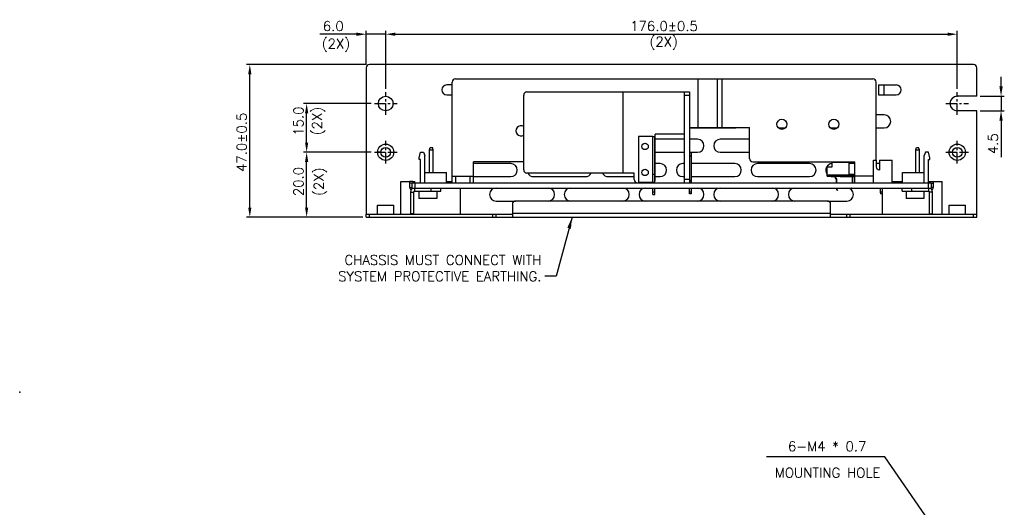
# Model space of a CAD drawing. Extents: x 262 to 754, y 1524 to 2417.
# Tile 4 of 8: x 262 to 565, y 1786 to 1936. Entities that reach past the tile are written whole.
import ezdxf

# ---------------------------------------------------------------- set-up
doc = ezdxf.new("R2010")
doc.units = 0
doc.header["$LTSCALE"] = 23.1
doc.header["$MEASUREMENT"] = 0
doc.linetypes.add('CENTER', pattern=[0.6, 0.375, -0.075, 0.075, -0.075])
doc.layers.get('0').update_dxf_attribs({"linetype": 'CONTINUOUS'})
doc.layers.get('Defpoints').update_dxf_attribs({"linetype": 'CONTINUOUS'})
for name, color, linetype in [('02___PRT_ALL_AXES', 7, 'CONTINUOUS'), ('C', 4, 'CENTER'), ('DIM', 2, 'CONTINUOUS')]:
    doc.layers.add(name, color=color, linetype=linetype)
doc.styles.add('SIMPLEX', font='SIMPLEX.shx')
doc.dimstyles.get("Standard").update_dxf_attribs({"dimtxt": 4.746094, "dimasz": 3.5, "dimexe": 7.56, "dimexo": 2.625, "dimgap": 0.09, "dimtad": 0, "dimtih": 1, "dimtoh": 1, "dimdec": 4, "dimzin": 0, "dimdsep": 46, "dimtxsty": 'STANDARD', "dimcen": 3.78, "dimadec": 0, "dimazin": 0, "dimtfac": 1, "dimtdec": 4, "dimtofl": 0, "dimtmove": 0, "dimatfit": 3, "dimfxl": 1, "dimtolj": 1, "dimtzin": 0, "dimarcsym": 0})
doc.dimstyles.new('STANDARD$0', dxfattribs={"dimtxt": 3, "dimasz": 3, "dimexe": 1, "dimexo": 1, "dimgap": 1, "dimtad": 1, "dimdec": 1, "dimzin": 0, "dimdsep": 46, "dimtxsty": 'STANDARD', "dimcen": -0.5, "dimclrd": 2, "dimclre": 2, "dimclrt": 2, "dimadec": 0, "dimazin": 0, "dimtfac": 1, "dimtdec": 1, "dimtmove": 0, "dimatfit": 3, "dimfxl": 1, "dimtolj": 1, "dimtzin": 0, "dimarcsym": 0})
doc.dimstyles.new('STANDARD$7', dxfattribs={"dimtxt": 3, "dimasz": 3, "dimexe": 1, "dimexo": 1, "dimgap": 1, "dimtad": 1, "dimdec": 1, "dimzin": 0, "dimdsep": 46, "dimtxsty": 'STANDARD', "dimcen": -0.5, "dimclrd": 2, "dimclre": 2, "dimclrt": 2, "dimadec": 0, "dimazin": 0, "dimtfac": 1, "dimtdec": 1, "dimtmove": 0, "dimatfit": 3, "dimfxl": 1, "dimtolj": 1, "dimtzin": 0, "dimarcsym": 0})

# ---------------------------------------------------------------- blocks, each defined once
blk = doc.blocks.new('*D130')
at = {"layer": 'Defpoints', "color": 0, "transparency": 16777216}
for p in [(332.54, 1922.28), (369.39, 1922.28), (368.39, 1875.28)]:
    blk.add_point(p, dxfattribs=at)
at = {"layer": 'DIM', "lineweight": -2, "transparency": 16777216}
for p, q in [((368.39, 1922.28), (331.54, 1922.28)), ((332.54, 1878.28), (332.54, 1919.28)), ((367.39, 1875.28), (331.54, 1875.28))]:
    blk.add_line(p, q, dxfattribs=at)
at = {"layer": 'DIM', "transparency": 16777216}
for points in [[(332.04, 1919.28), (333.04, 1919.28), (332.54, 1922.28)], [(332.04, 1878.28), (333.04, 1878.28), (332.54, 1875.28)]]:
    blk.add_solid(points, dxfattribs=at)
at = {"layer": 'DIM', "transparency": 16777216, "insert": (330.04, 1898.32), "char_height": 3, "attachment_point": 5, "rotation": 90, "style": 'SIMPLEX'}
blk.add_mtext('\\A1;47.0±0.5', dxfattribs=at)
blk = doc.blocks.new('*D131')
at = {"layer": 'Defpoints', "color": 0, "transparency": 16777216}
for p in [(350.04, 1895.28), (370.89, 1895.28), (368.39, 1875.28)]:
    blk.add_point(p, dxfattribs=at)
at = {"layer": 'DIM', "lineweight": -2, "transparency": 16777216}
for p, q in [((369.89, 1895.28), (349.04, 1895.28)), ((350.04, 1878.28), (350.04, 1892.28)), ((367.39, 1875.28), (349.04, 1875.28))]:
    blk.add_line(p, q, dxfattribs=at)
at = {"layer": 'DIM', "transparency": 16777216}
for points in [[(349.54, 1892.28), (350.54, 1892.28), (350.04, 1895.28)], [(349.54, 1878.28), (350.54, 1878.28), (350.04, 1875.28)]]:
    blk.add_solid(points, dxfattribs=at)
at = {"layer": 'DIM', "transparency": 16777216, "insert": (347.54, 1886.27), "char_height": 3, "attachment_point": 5, "rotation": 90, "style": 'SIMPLEX'}
blk.add_mtext('\\A1;20.0', dxfattribs=at)
blk = doc.blocks.new('*D132')
at = {"layer": 'Defpoints', "color": 0, "transparency": 16777216}
for p in [(350.04, 1910.28), (370.89, 1910.28), (370.89, 1895.28)]:
    blk.add_point(p, dxfattribs=at)
at = {"layer": 'DIM', "lineweight": -2, "transparency": 16777216}
for p, q in [((369.89, 1910.28), (349.04, 1910.28)), ((350.04, 1898.28), (350.04, 1907.28)), ((369.89, 1895.28), (349.04, 1895.28))]:
    blk.add_line(p, q, dxfattribs=at)
at = {"layer": 'DIM', "transparency": 16777216}
for points in [[(349.54, 1907.28), (350.54, 1907.28), (350.04, 1910.28)], [(349.54, 1898.28), (350.54, 1898.28), (350.04, 1895.28)]]:
    blk.add_solid(points, dxfattribs=at)
at = {"layer": 'DIM', "transparency": 16777216, "insert": (347.54, 1904.86), "char_height": 3, "attachment_point": 5, "rotation": 90, "style": 'SIMPLEX'}
blk.add_mtext('\\A1;15.0', dxfattribs=at)
blk = doc.blocks.new('*D127')
at = {"layer": 'Defpoints', "color": 0, "transparency": 16777216}
for p in [(374.39, 1931.6), (368.39, 1921.28), (374.39, 1913.78)]:
    blk.add_point(p, dxfattribs=at)
at = {"layer": 'DIM', "lineweight": -2, "transparency": 16777216}
for p, q in [((365.39, 1931.6), (354.1, 1931.6)), ((368.39, 1922.28), (368.39, 1932.6)), ((374.39, 1931.6), (368.39, 1931.6)), ((374.39, 1914.78), (374.39, 1932.6)), ((377.39, 1931.6), (380.39, 1931.6))]:
    blk.add_line(p, q, dxfattribs=at)
at = {"layer": 'DIM', "transparency": 16777216}
for points in [[(365.39, 1932.1), (365.39, 1931.1), (368.39, 1931.6)], [(377.39, 1932.1), (377.39, 1931.1), (374.39, 1931.6)]]:
    blk.add_solid(points, dxfattribs=at)
at = {"layer": 'DIM', "transparency": 16777216, "insert": (358.25, 1934.1), "char_height": 3, "attachment_point": 5, "style": 'SIMPLEX'}
blk.add_mtext('\\A1;6.0', dxfattribs=at)
blk = doc.blocks.new('*D128')
at = {"layer": 'Defpoints', "color": 0, "transparency": 16777216}
for p in [(550.39, 1931.6), (374.39, 1913.78), (550.39, 1913.78)]:
    blk.add_point(p, dxfattribs=at)
at = {"layer": 'DIM', "lineweight": -2, "transparency": 16777216}
for p, q in [((374.39, 1914.78), (374.39, 1932.6)), ((377.39, 1931.6), (547.39, 1931.6)), ((550.39, 1914.78), (550.39, 1932.6))]:
    blk.add_line(p, q, dxfattribs=at)
at = {"layer": 'DIM', "transparency": 16777216}
for points in [[(377.39, 1932.1), (377.39, 1931.1), (374.39, 1931.6)], [(547.39, 1932.1), (547.39, 1931.1), (550.39, 1931.6)]]:
    blk.add_solid(points, dxfattribs=at)
at = {"layer": 'DIM', "transparency": 16777216, "insert": (460.09, 1934.1), "char_height": 3, "attachment_point": 5, "style": 'SIMPLEX'}
blk.add_mtext('\\A1;176.0±0.5', dxfattribs=at)
blk = doc.blocks.new('*D129')
at = {"layer": 'Defpoints', "color": 0, "transparency": 16777216}
for p in [(556.39, 1912.53), (556.39, 1908.03), (563.87, 1908.03)]:
    blk.add_point(p, dxfattribs=at)
at = {"layer": 'DIM', "lineweight": -2, "transparency": 16777216}
for p, q in [((563.87, 1915.53), (563.87, 1918.53)), ((557.39, 1912.53), (564.87, 1912.53)), ((563.87, 1912.53), (563.87, 1908.03)), ((557.39, 1908.03), (564.87, 1908.03)), ((563.87, 1905.03), (563.87, 1893.74))]:
    blk.add_line(p, q, dxfattribs=at)
at = {"layer": 'DIM', "transparency": 16777216}
for points in [[(563.37, 1915.53), (564.37, 1915.53), (563.87, 1912.53)], [(563.37, 1905.03), (564.37, 1905.03), (563.87, 1908.03)]]:
    blk.add_solid(points, dxfattribs=at)
at = {"layer": 'DIM', "transparency": 16777216, "insert": (561.37, 1897.89), "char_height": 3, "attachment_point": 5, "rotation": 90, "style": 'SIMPLEX'}
blk.add_mtext('\\A1;4.5', dxfattribs=at)

msp = doc.modelspace()

# ---------------------------------------------------------------- linework, layer by layer
at = {"color": 3, "linetype": 'Continuous'}
for p, q in [((555.39, 1922.28), (369.39, 1922.28)), ((368.39, 1921.28), (368.39, 1876.28)), ((556.39, 1912.53), (556.39, 1921.28)), ((394.89, 1915.98), (393.19, 1915.98)), ((526.18, 1915.98), (531.59, 1915.98)), ((526.18, 1915.98), (526.18, 1912.98)), ((527.78, 1915.98), (527.78, 1912.98)), ((393.19, 1912.98), (394.89, 1912.98)), ((526.18, 1912.98), (531.59, 1912.98)), ((527.89, 1906.78), (525.39, 1906.78)), ((467.89, 1902.78), (481.89, 1902.78)), ((495.32, 1902.78), (497.45, 1902.78)), ((511.89, 1902.78), (513.45, 1902.78)), ((525.39, 1902.78), (527.89, 1902.78)), ((466.39, 1899.28), (457.39, 1899.28)), ((470.39, 1899.28), (467.89, 1899.28)), ((486.39, 1899.28), (477.39, 1899.28)), ((457.39, 1895.28), (466.39, 1895.28)), ((467.89, 1895.28), (470.39, 1895.28)), ((477.39, 1895.28), (486.39, 1895.28)), ((412.89, 1891.78), (401.39, 1891.78)), ((458.89, 1891.78), (457.39, 1891.78)), ((466.39, 1891.78), (465.89, 1891.78)), ((481.89, 1891.78), (468.49, 1891.78)), ((504.89, 1891.78), (488.89, 1891.78)), ((518.89, 1891.78), (517.09, 1891.78)), ((526.44, 1891.78), (525.44, 1891.78)), ((379.09, 1876.28), (379.09, 1886.28)), ((379.09, 1886.28), (381.79, 1886.28)), ((382.79, 1886.28), (382.79, 1885.88)), ((382.79, 1886.28), (383.39, 1886.28)), ((383.39, 1885.88), (383.39, 1886.28)), ((393.14, 1886.28), (394.89, 1886.28)), ((401.39, 1887.78), (412.89, 1887.78)), ((419.89, 1887.78), (435.89, 1887.78)), ((442.89, 1887.78), (450.89, 1887.78)), ((457.39, 1887.78), (458.89, 1887.78)), ((465.89, 1887.78), (466.39, 1887.78)), ((468.49, 1887.78), (481.89, 1887.78)), ((488.89, 1887.78), (504.89, 1887.78)), ((511.89, 1887.78), (512.82, 1887.78)), ((512.79, 1887.68), (512.79, 1887.33)), ((513.09, 1887.13), (512.99, 1887.13)), ((513.19, 1885.88), (513.19, 1887.03)), ((514.29, 1887.78), (518.06, 1887.78)), ((518.29, 1888.48), (516.99, 1888.48)), ((518.09, 1887.63), (518.09, 1885.88)), ((518.29, 1887.73), (518.19, 1887.73)), ((518.42, 1887.78), (518.89, 1887.78)), ((518.49, 1887.93), (518.49, 1888.28)), ((530.39, 1886.28), (533.39, 1886.28)), ((533.39, 1885.88), (533.39, 1886.28)), ((541.49, 1886.28), (541.99, 1886.28)), ((541.99, 1885.88), (541.99, 1886.28)), ((542.99, 1886.28), (545.69, 1886.28)), ((545.69, 1876.28), (545.69, 1886.28)), ((381.99, 1882.98), (381.99, 1876.38)), ((397.39, 1876.28), (397.39, 1884.28)), ((513.25, 1884.17), (513.33, 1884.09)), ((513.3, 1883.74), (513.3, 1884.07)), ((513.36, 1883.6), (513.48, 1883.48)), ((517.8, 1884.08), (517.92, 1884.2)), ((527.39, 1876.28), (527.39, 1884.28)), ((542.79, 1876.38), (542.79, 1882.98)), ((408.39, 1880.28), (414.39, 1880.28)), ((510.39, 1880.28), (516.39, 1880.28)), ((368.39, 1876.28), (413.39, 1876.28)), ((511.39, 1876.28), (556.39, 1876.28))]:
    msp.add_line(p, q, dxfattribs=at)
at = {"color": 7, "linetype": 'Continuous'}
for p, q in [((394.89, 1885.88), (394.89, 1916.88)), ((395.89, 1917.88), (524.39, 1917.88)), ((470.56, 1902.88), (470.56, 1917.88)), ((476.48, 1917.88), (476.48, 1902.88)), ((477.89, 1917.88), (477.89, 1902.88)), ((525.39, 1892.88), (525.39, 1916.88)), ((417.89, 1913.88), (467.89, 1913.88)), ((447.37, 1913.88), (447.37, 1888.88)), ((466.39, 1885.88), (466.39, 1913.88)), ((467.89, 1913.88), (467.89, 1885.88)), ((416.89, 1889.88), (416.89, 1912.88)), ((466.39, 1912.88), (467.89, 1912.88)), ((467.89, 1902.88), (486.39, 1902.88)), ((486.39, 1893.38), (486.39, 1902.88)), ((452.24, 1900.08), (452.24, 1886.08)), ((456.64, 1900.08), (452.24, 1900.08)), ((456.64, 1885.88), (456.64, 1900.08)), ((456.64, 1900.08), (457.24, 1900.08)), ((457.24, 1885.88), (457.24, 1900.08)), ((457.39, 1886.88), (457.39, 1900.88)), ((466.39, 1900.88), (457.39, 1900.88)), ((384.74, 1893.58), (385.13, 1895.28)), ((385.13, 1895.28), (386.04, 1895.28)), ((386.04, 1895.28), (386.44, 1894.3)), ((387.87, 1896.06), (388.13, 1896.78)), ((387.87, 1889.08), (387.87, 1896.06)), ((387.87, 1896.06), (389.01, 1896.06)), ((388.13, 1896.78), (388.75, 1896.78)), ((389.01, 1896.06), (388.75, 1896.78)), ((389.01, 1889.08), (389.01, 1896.06)), ((468.49, 1895.08), (467.89, 1895.08)), ((468.49, 1895.08), (468.49, 1885.88)), ((537.62, 1896.06), (537.88, 1896.78)), ((537.62, 1896.06), (538.76, 1896.06)), ((537.62, 1889.08), (537.62, 1896.06)), ((537.88, 1896.78), (538.5, 1896.78)), ((538.76, 1896.06), (538.5, 1896.78)), ((538.76, 1889.08), (538.76, 1896.06)), ((540.59, 1895.28), (540.19, 1894.3)), ((541.5, 1895.28), (540.59, 1895.28)), ((541.89, 1893.58), (541.5, 1895.28)), ((384.74, 1893), (384.74, 1893.58)), ((385.14, 1893), (384.74, 1893)), ((385.14, 1885.88), (385.14, 1893)), ((386.44, 1885.88), (386.44, 1894.3)), ((401.39, 1885.88), (401.39, 1892.38)), ((416.89, 1892.38), (401.39, 1892.38)), ((468.49, 1894.08), (467.89, 1894.08)), ((487.39, 1892.38), (518.89, 1892.38)), ((511.82, 1892.18), (517.09, 1892.18)), ((511.82, 1890.78), (511.82, 1892.18)), ((518.89, 1885.88), (518.89, 1892.38)), ((524.64, 1892.88), (525.44, 1892.88)), ((524.64, 1885.88), (524.64, 1892.88)), ((525.44, 1892.88), (525.44, 1890.78)), ((526.44, 1892.88), (530.39, 1892.88)), ((526.44, 1892.88), (526.44, 1889.88)), ((530.39, 1885.88), (530.39, 1892.88)), ((540.19, 1885.88), (540.19, 1894.3)), ((541.49, 1893), (541.89, 1893)), ((541.49, 1885.88), (541.49, 1893)), ((541.89, 1893), (541.89, 1893.58)), ((386.44, 1889.08), (393.14, 1889.08)), ((393.14, 1885.88), (393.14, 1889.08)), ((450.89, 1888.88), (417.89, 1888.88)), ((450.89, 1886.88), (450.89, 1888.88)), ((510.29, 1890.78), (511.82, 1890.78)), ((510.29, 1887.88), (510.29, 1890.78)), ((526.34, 1889.88), (526.44, 1889.88)), ((533.49, 1889.08), (540.19, 1889.08)), ((533.49, 1885.88), (533.49, 1889.08)), ((381.79, 1884.48), (381.79, 1886.28)), ((382.79, 1886.28), (381.79, 1886.28)), ((382.39, 1885.88), (382.39, 1884.28)), ((382.39, 1885.88), (542.39, 1885.88)), ((383.39, 1885.88), (383.39, 1884.28)), ((394.89, 1887.88), (401.39, 1887.88)), ((395.89, 1887.88), (395.89, 1885.88)), ((400.39, 1885.88), (400.39, 1887.88)), ((452.24, 1886.08), (457.24, 1886.08)), ((456.64, 1888.58), (457.24, 1888.58)), ((467.89, 1886.88), (466.39, 1886.88)), ((468.49, 1886.58), (467.89, 1886.58)), ((468.49, 1886.08), (467.89, 1886.08)), ((510.29, 1887.88), (518.39, 1887.88)), ((512.79, 1887.68), (512.89, 1887.68)), ((512.79, 1887.33), (512.89, 1887.33)), ((512.89, 1887.68), (512.89, 1887.33)), ((512.99, 1887.88), (512.99, 1887.78)), ((514.29, 1887.78), (512.99, 1887.78)), ((513.09, 1887.23), (512.99, 1887.23)), ((512.99, 1887.13), (512.99, 1887.23)), ((513.09, 1887.23), (513.09, 1887.13)), ((513.29, 1887.03), (513.19, 1887.03)), ((513.29, 1885.88), (513.29, 1887.03)), ((514.29, 1887.88), (514.29, 1887.78)), ((516.99, 1888.48), (516.99, 1888.38)), ((517.99, 1887.63), (518.09, 1887.63)), ((517.99, 1887.63), (517.99, 1885.88)), ((518.29, 1887.83), (518.19, 1887.83)), ((518.19, 1887.83), (518.19, 1887.73)), ((518.29, 1888.48), (518.29, 1888.38)), ((518.29, 1887.73), (518.29, 1887.83)), ((518.39, 1887.88), (518.39, 1888.38)), ((518.49, 1888.28), (518.39, 1888.28)), ((518.49, 1887.93), (518.39, 1887.93)), ((524.64, 1887.88), (518.89, 1887.88)), ((541.39, 1885.88), (541.39, 1884.28)), ((541.99, 1886.28), (542.99, 1886.28)), ((542.39, 1885.88), (542.39, 1884.28)), ((542.99, 1886.28), (542.99, 1884.48)), ((382.39, 1885.78), (381.79, 1885.78)), ((381.79, 1884.48), (382.39, 1884.48)), ((381.99, 1882.98), (382.99, 1882.98)), ((382.39, 1884.28), (542.39, 1884.28)), ((382.99, 1884.23), (382.99, 1884.28)), ((382.99, 1882.98), (382.99, 1876.38)), ((383.29, 1884.28), (383.29, 1883.28)), ((383.29, 1883.28), (391.39, 1883.28)), ((388.39, 1883.28), (388.39, 1884.28)), ((391.39, 1883.28), (391.39, 1884.28)), ((456.64, 1882.28), (456.64, 1884.28)), ((456.64, 1883.08), (457.24, 1883.08)), ((457.24, 1882.28), (457.24, 1884.28)), ((467.89, 1882.48), (467.89, 1884.28)), ((468.49, 1882.98), (467.89, 1882.98)), ((468.49, 1884.28), (468.49, 1882.48)), ((513.25, 1884.17), (513.32, 1884.24)), ((513.32, 1884.09), (513.3, 1884.09)), ((513.4, 1884.07), (513.3, 1884.07)), ((513.3, 1883.74), (513.4, 1883.74)), ((513.32, 1884.24), (513.4, 1884.16)), ((513.33, 1884.09), (513.4, 1884.16)), ((513.4, 1884.11), (513.34, 1884.1)), ((513.36, 1883.6), (513.43, 1883.67)), ((513.4, 1883.74), (513.4, 1884.07)), ((513.43, 1883.67), (513.55, 1883.55)), ((513.48, 1883.48), (513.55, 1883.55)), ((517.73, 1884.15), (517.85, 1884.27)), ((517.8, 1884.08), (517.73, 1884.15)), ((517.92, 1884.2), (517.85, 1884.27)), ((526.67, 1884.28), (526.67, 1882.98)), ((527.31, 1882.98), (526.67, 1882.98)), ((526.67, 1882.98), (526.77, 1882.48)), ((527.31, 1882.98), (527.21, 1882.48)), ((527.31, 1884.28), (527.31, 1882.98)), ((533.39, 1883.28), (533.39, 1884.28)), ((533.39, 1883.28), (541.49, 1883.28)), ((536.39, 1883.28), (536.39, 1884.28)), ((541.49, 1884.28), (541.49, 1883.28)), ((541.79, 1884.23), (541.79, 1884.28)), ((542.79, 1882.98), (541.79, 1882.98)), ((541.79, 1876.38), (541.79, 1882.98)), ((542.39, 1885.78), (542.99, 1885.78)), ((542.99, 1884.48), (542.39, 1884.48)), ((510.39, 1880.28), (414.39, 1880.28)), ((456.64, 1882.28), (457.24, 1882.28)), ((468.49, 1882.48), (467.89, 1882.48)), ((527.21, 1882.48), (526.77, 1882.48)), ((413.39, 1879.28), (413.39, 1875.28)), ((511.39, 1875.28), (511.39, 1879.28)), ((368.39, 1875.28), (368.39, 1876.28)), ((368.39, 1875.28), (556.39, 1875.28)), ((369.39, 1875.28), (369.39, 1876.28)), ((382.99, 1876.38), (381.99, 1876.38)), ((407.39, 1875.28), (407.39, 1876.28)), ((408.39, 1875.28), (408.39, 1876.28)), ((413.39, 1876.58), (511.39, 1876.58)), ((516.39, 1875.28), (516.39, 1876.28)), ((517.39, 1875.28), (517.39, 1876.28)), ((541.79, 1876.38), (542.79, 1876.38)), ((555.39, 1875.28), (555.39, 1876.28)), ((556.39, 1875.28), (556.39, 1876.28))]:
    msp.add_line(p, q, dxfattribs=at)
at = {"color": 3, "linetype": 'Continuous'}
for centre, radius, start, end in [((369.39, 1921.28), 1, 90, 180), ((555.39, 1921.28), 1, 0, 90), ((393.19, 1914.48), 1.5, 90, 270), ((531.59, 1914.48), 1.5, 270, 90), ((527.89, 1904.78), 2, 270, 90), ((481.89, 1904.78), 2, 270, 288.1317), ((511.89, 1904.78), 2, 249.0721, 270), ((470.39, 1897.28), 2, 270, 90), ((477.39, 1897.28), 2, 90, 270), ((412.89, 1889.78), 2, 270, 90), ((419.89, 1889.78), 2, 207.1041, 270), ((435.89, 1889.78), 2, 270, 332.8959), ((442.89, 1889.78), 2, 207.1041, 270), ((458.89, 1889.78), 2, 270, 90), ((465.89, 1889.78), 2, 90, 270), ((481.89, 1889.78), 2, 270, 90), ((488.89, 1889.78), 2, 90, 270), ((504.89, 1889.78), 2, 270, 90), ((511.89, 1889.78), 2, 92.0602, 216.723), ((511.89, 1889.78), 2, 251.8683, 270), ((512.99, 1887.68), 0.2, 90, 180), ((512.99, 1887.33), 0.2, 180, 270), ((513.09, 1887.03), 0.1, 0, 90), ((518.19, 1887.63), 0.1, 90, 180), ((518.29, 1888.28), 0.2, 0, 90), ((518.29, 1887.93), 0.2, 270, 0), ((383.29, 1882.98), 1.3, 90, 180), ((408.39, 1882.28), 2, 90, 270), ((424.39, 1882.28), 2, 270, 90), ((431.39, 1882.28), 2, 90, 270), ((447.39, 1882.28), 2, 270, 90), ((454.39, 1882.28), 2, 90, 270), ((470.39, 1882.28), 2, 270, 90), ((477.39, 1882.28), 2, 90, 270), ((493.39, 1882.28), 2, 270, 90), ((500.39, 1882.28), 2, 90, 270), ((513.39, 1884.31), 0.2, 189.4806, 225), ((513.2, 1884.07), 0.1, 0, 45), ((513.5, 1883.74), 0.2, 180, 225), ((516.39, 1882.28), 2, 270, 90), ((517.78, 1884.34), 0.2, 315, 341.8153), ((541.49, 1882.98), 1.3, 0, 90), ((381.89, 1876.38), 0.1, 270, 0), ((542.89, 1876.38), 0.1, 180, 270)]:
    msp.add_arc(centre, radius, start, end, dxfattribs=at)
at = {"color": 7, "linetype": 'Continuous'}
for centre, radius, start, end in [((395.89, 1916.88), 1, 90, 180), ((524.39, 1916.88), 1, 0, 90), ((417.89, 1912.88), 1, 90, 180), ((487.39, 1893.38), 1, 180, 270), ((417.89, 1889.88), 1, 180, 270), ((526.34, 1890.78), 0.9, 180, 270), ((451.89, 1886.88), 1, 180, 270), ((456.39, 1886.88), 1, 282.321, 284.5306), ((456.39, 1886.88), 1, 328.2117, 0), ((512.99, 1887.68), 0.1, 90, 180), ((512.99, 1887.33), 0.1, 180, 270), ((513.09, 1887.03), 0.2, 0, 90), ((518.19, 1887.63), 0.2, 90, 180), ((518.29, 1887.93), 0.1, 270, 329.8098), ((382.99, 1884.48), 1.2, 180, 226.5523), ((383.29, 1882.98), 0.3, 90, 180), ((513.39, 1884.31), 0.1, 199.2525, 225), ((513.2, 1884.07), 0.2, 0, 20.4657), ((513.5, 1883.74), 0.1, 180, 225), ((541.49, 1882.98), 0.3, 0, 90), ((541.79, 1884.48), 1.2, 313.4477, 0), ((414.39, 1879.28), 1, 90, 180), ((510.39, 1879.28), 1, 0, 90), ((381.89, 1876.38), 1.1, 354.4766, 0), ((542.89, 1876.38), 1.1, 180, 185.5234)]:
    msp.add_arc(centre, radius, start, end, dxfattribs=at)
at = {"layer": '02___PRT_ALL_AXES', "color": 3, "linetype": 'Continuous'}
for p, q in [((556.39, 1912.53), (550.39, 1912.53)), ((556.39, 1908.03), (550.39, 1908.03)), ((556.39, 1876.28), (556.39, 1908.03)), ((371.89, 1876.28), (371.89, 1878.98)), ((371.89, 1878.98), (376.89, 1878.98)), ((376.89, 1876.28), (376.89, 1878.98)), ((547.89, 1878.98), (552.89, 1878.98)), ((547.89, 1876.28), (547.89, 1878.98)), ((552.89, 1876.28), (552.89, 1878.98))]:
    msp.add_line(p, q, dxfattribs=at)
at = {"layer": '02___PRT_ALL_AXES', "color": 7, "linetype": 'Continuous'}
for p, q in [((372.89, 1895.28), (371.89, 1895.28)), ((375.89, 1895.28), (376.89, 1895.28)), ((548.89, 1895.28), (547.89, 1895.28)), ((551.89, 1895.28), (552.89, 1895.28)), ((517.09, 1888.48), (517.09, 1892.18)), ((510.29, 1888.38), (510.29, 1890.78)), ((510.29, 1888.38), (518.39, 1888.38)), ((384.64, 1883.28), (384.64, 1881.08)), ((390.14, 1883.28), (390.14, 1881.08)), ((534.64, 1883.28), (534.64, 1881.08)), ((540.14, 1883.28), (540.14, 1881.08)), ((390.14, 1881.08), (384.64, 1881.08)), ((540.14, 1881.08), (534.64, 1881.08))]:
    msp.add_line(p, q, dxfattribs=at)
at = {"layer": '02___PRT_ALL_AXES', "color": 3, "linetype": 'Continuous'}
for centre, radius in [((374.39, 1910.28), 2.25), ((374.39, 1895.28), 2.5), ((550.39, 1895.28), 2.5)]:
    msp.add_circle(centre, radius, dxfattribs=at)
at = {"layer": '02___PRT_ALL_AXES', "color": 7, "linetype": 'Continuous'}
for centre, radius in [((496.39, 1903.88), 1.55), ((512.39, 1903.88), 1.55), ((454.24, 1897.08), 1), ((374.39, 1895.28), 1.5), ((550.39, 1895.28), 1.5), ((454.24, 1889.08), 1)]:
    msp.add_circle(centre, radius, dxfattribs=at)
at = {"layer": '02___PRT_ALL_AXES', "color": 3, "linetype": 'Continuous'}
msp.add_arc((550.39, 1910.28), 2.25, 90, 270, dxfattribs=at)
at = {"layer": '02___PRT_ALL_AXES', "color": 7, "linetype": 'Continuous'}
msp.add_arc((416.04, 1901.88), 1.55, 56.5181, 303.4819, dxfattribs=at)
at = {"layer": 'C', "ltscale": 0.4}
for p, q in [((374.39, 1906.78), (374.39, 1913.78)), ((550.39, 1906.78), (550.39, 1913.78)), ((370.89, 1910.28), (377.89, 1910.28)), ((546.89, 1910.28), (553.89, 1910.28)), ((374.39, 1891.78), (374.39, 1898.78)), ((550.39, 1891.78), (550.39, 1898.78)), ((370.89, 1895.28), (377.89, 1895.28)), ((546.89, 1895.28), (553.89, 1895.28))]:
    msp.add_line(p, q, dxfattribs=at)
at = {"layer": 'DIM'}
msp.add_point((261.68, 1821.46), dxfattribs=at)

# ---------------------------------------------------------------- texts
at = {"layer": 'DIM', "char_height": 3, "style": 'SIMPLEX'}
for s, insert, attachment_point in [('(2X)', (359.08, 1928.2), 5), ('(2X)', (459.99, 1928.83), 5), ('\\A1;CHASSIS MUST CONNECT WITH\\P SYSTEM PROTECTIVE EARTHING.', (422.36, 1855.62), 9), ('6-M4 * 0.7 ', (510.33, 1804.78), 5), ('MOUNTING HOLE ', (510.46, 1796.65), 5)]:
    msp.add_mtext(s, dxfattribs=dict(at, insert=insert, attachment_point=attachment_point))
at = {"layer": 'DIM', "char_height": 3, "attachment_point": 5, "rotation": 90, "style": 'SIMPLEX'}
for insert in [(353.72, 1904.88), (354.27, 1886.21)]:
    msp.add_mtext('(2X)', dxfattribs=dict(at, insert=insert))

# ---------------------------------------------------------------- dimensions: what is measured, and where the dimension line sits
at = {"layer": 'DIM'}
for base, p1, p2, override, picture, middle in [((374.39, 1931.6), (368.39, 1921.28), (374.39, 1913.78), {"dimtad": 3, "dimtxsty": 'SIMPLEX', "dimcen": -2, "dimclrd": 256, "dimclre": 256, "dimclrt": 256, "dimtdec": 0}, '*D127', (358.25, 1931.6)), ((550.39, 1931.6), (374.39, 1913.78), (550.39, 1913.78), {"dimtad": 3, "dimtxsty": 'SIMPLEX', "dimcen": -2, "dimclrd": 256, "dimclre": 256, "dimclrt": 256, "dimtol": 1, "dimtp": 0.5, "dimtm": 0.5}, '*D128', (460.09, 1931.6))]:
    dim = msp.add_linear_dim(base=base, p1=p1, p2=p2, dimstyle='STANDARD$0', override=override, dxfattribs=at)
    dim.commit()
    dim.dimension.update_dxf_attribs({"geometry": picture, "text_midpoint": middle, "dimtype": 160})
for base, p1, p2, override, picture, middle in [((332.54, 1922.28), (368.39, 1875.28), (369.39, 1922.28), {"dimgap": 1, "dimtad": 3, "dimtxsty": 'SIMPLEX', "dimcen": -2, "dimclrd": 256, "dimclre": 256, "dimclrt": 256, "dimtol": 1, "dimlim": 0, "dimtp": 0.5, "dimtm": 0.5, "dimtdec": 1}, '*D130', (332.54, 1898.32)), ((563.87, 1908.03), (556.39, 1912.53), (556.39, 1908.03), {"dimtad": 3, "dimtxsty": 'SIMPLEX', "dimcen": -2, "dimclrd": 256, "dimclre": 256, "dimclrt": 256, "dimtdec": 0}, '*D129', (563.87, 1897.89)), ((350.04, 1910.28), (370.89, 1895.28), (370.89, 1910.28), {"dimtad": 3, "dimtxsty": 'SIMPLEX', "dimcen": -2, "dimclrd": 256, "dimclre": 256, "dimclrt": 256, "dimtdec": 0}, '*D132', (350.04, 1904.86)), ((350.04, 1895.28), (368.39, 1875.28), (370.89, 1895.28), {"dimtad": 3, "dimtxsty": 'SIMPLEX', "dimcen": -2, "dimclrd": 256, "dimclre": 256, "dimclrt": 256, "dimtdec": 0}, '*D131', (350.04, 1886.27))]:
    dim = msp.add_linear_dim(base=base, p1=p1, p2=p2, angle=90, dimstyle='STANDARD$0', override=override, dxfattribs=at)
    dim.commit()
    dim.dimension.update_dxf_attribs({"geometry": picture, "text_midpoint": middle, "dimtype": 160})

# ---------------------------------------------------------------- leaders
at = {"layer": 'DIM', "annotation_type": 0, "has_hookline": 1, "hookline_direction": 1, "text_width": 74.29}
msp.add_leader([(431.78, 1875.28), (426.86, 1857.12), (423.36, 1857.12)], dimstyle='STANDARD', override={"dimgap": 1, "dimtad": 0, "dimtxsty": 'SIMPLEX', "dimcen": -2, "dimclrd": 256, "dimclre": 256, "dimclrt": 256}, dxfattribs=at)
at = {"layer": 'DIM'}
msp.add_leader([(550.38, 1769.42), (528.06, 1801.57), (491.61, 1801.57)], dimstyle='STANDARD$7', override={"dimgap": 1, "dimtad": 0, "dimtxsty": 'SIMPLEX', "dimcen": -2, "dimclrd": 256, "dimclre": 256, "dimclrt": 256, "dimtdec": 0}, dxfattribs=at)

doc.saveas('drawing.dxf')
